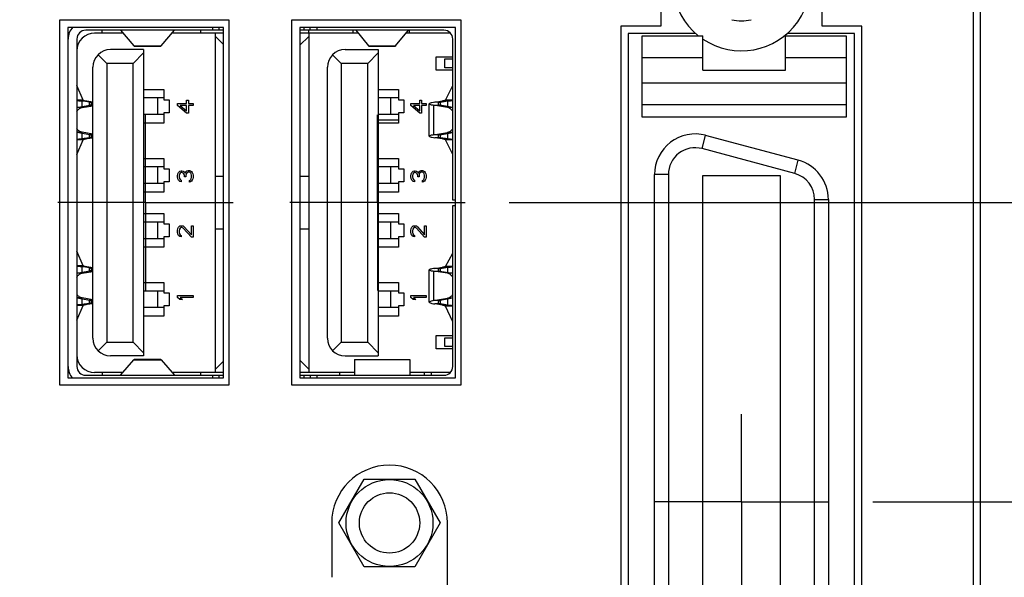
# Model space of a CAD drawing. Header units: inches. Extents: x 0.2 to 16.8, y 0.1 to 10.8.
# Tile 6 of 22: x 8 to 9.4, y 4.9 to 5.7. Entities that reach past the tile are written whole.
import ezdxf

# ---------------------------------------------------------------- set-up
doc = ezdxf.new("R2010")
doc.units = ezdxf.units.IN
doc.header["$LTSCALE"] = 0.935
doc.header["$MEASUREMENT"] = 0
doc.linetypes.add('CENTER', pattern=[0.6, 0.375, -0.075, 0.075, -0.075])
doc.layers.get('0').update_dxf_attribs({"linetype": 'CONTINUOUS'})
doc.layers.add('DEFAULT_1', color=7, linetype='CENTER')
doc.layers.add('DIMENSIONS', color=7, linetype='CONTINUOUS')
doc.styles.get("Standard").update_dxf_attribs({"font": 'txt', "width": 0.8})
doc.dimstyles.new('DIMSTYLE_1', dxfattribs={"dimtxt": 0.125, "dimasz": 0.18, "dimexe": 0.18, "dimexo": 0.0625, "dimgap": 0.09, "dimtad": 0, "dimtih": 1, "dimtoh": 1, "dimdec": 3, "dimzin": 4, "dimdsep": 46, "dimtxsty": 'STANDARD', "dimblk": '_FILLED', "dimblk1": '_FILLED', "dimblk2": '_FILLED', "dimcen": 0.09, "dimadec": 0, "dimazin": 0, "dimtp": 0.01, "dimtm": 0.01, "dimtfac": 1, "dimtdec": 3, "dimtofl": 0, "dimtmove": 0, "dimatfit": 3, "dimldrblk": '_FILLED', "dimfxl": 1, "dimtolj": 1, "dimtzin": 4, "dimarcsym": 0})

# ---------------------------------------------------------------- blocks, each defined once
blk = doc.blocks.new('*D4')
at = {"layer": 'DIMENSIONS', "color": 2, "linetype": 'CONTINUOUS'}
blk.add_line((6.9186, 4.7041), (6.9186, 8.7257), dxfattribs=at)
at = {"layer": 'DIMENSIONS', "color": 2, "linetype": 'CONTINUOUS', "width": 0.8}
for s, p in [(']', (6.9811, 10.0132)), ('49.38', (6.9811, 9.5132)), ('[', (6.9811, 9.4132)), ('1.944', (6.9811, 8.7882))]:
    blk.add_text(s, height=0.125, rotation=90, dxfattribs=at).set_placement(p)
blk = doc.blocks.new('_FILLED')
at = {"color": 0, "linetype": 'BYBLOCK'}
blk.add_solid([(0, 0), (-1, 0.1736), (-1, -0.1736)], dxfattribs=at)
blk = doc.blocks.new('*D12')
at = {"layer": 'DIMENSIONS', "color": 2, "linetype": 'CONTINUOUS'}
blk.add_line((8.5762, 6.1353), (10.0441, 6.1353), dxfattribs=at)
at = {"layer": 'DIMENSIONS', "color": 2, "linetype": 'CONTINUOUS', "width": 0.8}
for s, p in [('3.040', (10.1066, 6.0728)), ('[', (10.7316, 6.0728)), ('77.23', (10.8316, 6.0728)), (']', (11.3316, 6.0728))]:
    blk.add_text(s, height=0.125, dxfattribs=at).set_placement(p)
blk = doc.blocks.new('*D13')
at = {"layer": 'DIMENSIONS', "color": 2, "linetype": 'CONTINUOUS'}
for p, q in [((9.5893, 7.3637), (9.7652, 7.575)), ((9.7652, 7.575), (10.0441, 7.575)), ((9.3781, 7.3637), (9.5893, 7.3637))]:
    blk.add_line(p, q, dxfattribs=at)
at = {"layer": 'DIMENSIONS', "color": 2, "linetype": 'CONTINUOUS', "width": 0.8}
for s, p in [('[', (10.7316, 7.5125)), (']', (11.4316, 7.5125)), ('4.269', (10.1066, 7.5125)), ('108.43', (10.8316, 7.5125))]:
    blk.add_text(s, height=0.125, dxfattribs=at).set_placement(p)
blk = doc.blocks.new('*D14')
at = {"layer": 'DIMENSIONS', "color": 2, "linetype": 'CONTINUOUS'}
blk.add_line((9.2032, 6.5215), (10.0441, 6.5215), dxfattribs=at)
at = {"layer": 'DIMENSIONS', "color": 2, "linetype": 'CONTINUOUS', "width": 0.8}
for s, p in [('[', (10.7316, 6.459)), (']', (11.3316, 6.459)), ('3.427', (10.1066, 6.459)), ('87.04', (10.8316, 6.459))]:
    blk.add_text(s, height=0.125, dxfattribs=at).set_placement(p)
blk = doc.blocks.new('*D15')
at = {"layer": 'DIMENSIONS', "color": 2, "linetype": 'CONTINUOUS'}
blk.add_line((9.2032, 5.0335), (10.0441, 5.0335), dxfattribs=at)
at = {"layer": 'DIMENSIONS', "color": 2, "linetype": 'CONTINUOUS', "width": 0.8}
for s, p in [('[', (10.7316, 4.971)), (']', (11.3316, 4.971)), ('1.939', (10.1066, 4.971)), ('49.24', (10.8316, 4.971))]:
    blk.add_text(s, height=0.125, dxfattribs=at).set_placement(p)
blk = doc.blocks.new('*D16')
at = {"layer": 'DIMENSIONS', "color": 2, "linetype": 'CONTINUOUS'}
for p, q in [((8.6842, 5.4605), (9.5689, 5.4605)), ((9.5689, 5.4605), (9.7818, 5.3521)), ((9.7818, 5.3521), (10.0441, 5.3521))]:
    blk.add_line(p, q, dxfattribs=at)
at = {"layer": 'DIMENSIONS', "color": 2, "linetype": 'CONTINUOUS', "width": 0.8}
for s, p in [('[', (10.7316, 5.2896)), (']', (11.3316, 5.2896)), ('2.366', (10.1066, 5.2896)), ('60.09', (10.8316, 5.2896))]:
    blk.add_text(s, height=0.125, dxfattribs=at).set_placement(p)
blk = doc.blocks.new('*D17')
at = {"layer": 'DIMENSIONS', "color": 2, "linetype": 'CONTINUOUS'}
for p, q in [((9.5573, 6.8105), (9.8272, 7.175)), ((9.8272, 7.175), (10.0441, 7.175)), ((8.6842, 6.8105), (9.5573, 6.8105))]:
    blk.add_line(p, q, dxfattribs=at)
at = {"layer": 'DIMENSIONS', "color": 2, "linetype": 'CONTINUOUS', "width": 0.8}
for s, p in [('3.716', (10.1066, 7.1125)), ('[', (10.7316, 7.1125)), ('94.38', (10.8316, 7.1125)), (']', (11.3316, 7.1125))]:
    blk.add_text(s, height=0.125, dxfattribs=at).set_placement(p)

msp = doc.modelspace()

# ---------------------------------------------------------------- linework, layer by layer
at = {"color": 7, "linetype": 'CONTINUOUS'}
for p, q in [((9.3566, 2.8998), (9.3566, 8.0377)), ((9.3466, 3.9117), (9.3466, 8.0077)), ((8.9006, 5.7742), (8.9006, 5.7122)), ((9.1306, 5.7122), (9.1306, 5.7742)), ((8.2846, 5.7207), (8.0426, 5.7207)), ((8.0426, 5.7207), (8.0426, 5.2007)), ((8.2846, 5.2007), (8.2846, 5.7207)), ((8.6156, 5.7207), (8.3736, 5.7207)), ((8.3736, 5.7207), (8.3736, 5.2007)), ((8.6156, 5.2007), (8.6156, 5.7207)), ((8.2766, 5.7105), (8.0546, 5.7105)), ((8.0546, 5.7105), (8.0546, 5.2105)), ((8.2766, 5.7064), (8.0802, 5.7064)), ((8.1034, 5.7024), (8.1034, 5.7064)), ((8.13, 5.7063), (8.1489, 5.684)), ((8.1877, 5.684), (8.2067, 5.7063)), ((8.2443, 5.7024), (8.2443, 5.7064)), ((8.2609, 5.7105), (8.2609, 5.7064)), ((8.2707, 5.7064), (8.2707, 5.7105)), ((8.2766, 5.2105), (8.2766, 5.7105)), ((8.6076, 5.7105), (8.3856, 5.7105)), ((8.3856, 5.7105), (8.3856, 5.2105)), ((8.5912, 5.7064), (8.3856, 5.7064)), ((8.3912, 5.7105), (8.3912, 5.7064)), ((8.3986, 5.7024), (8.3986, 5.7064)), ((8.4006, 5.7064), (8.4006, 5.7105)), ((8.4105, 5.7064), (8.4105, 5.7105)), ((8.4654, 5.7063), (8.4837, 5.684)), ((8.5223, 5.684), (8.5406, 5.7063)), ((8.5416, 5.7063), (8.5416, 5.7024)), ((8.6076, 5.2105), (8.6076, 5.7105)), ((8.9006, 5.7122), (8.8436, 5.7122)), ((8.8436, 5.7122), (8.8436, 4.3552)), ((9.1876, 5.7122), (9.1306, 5.7122)), ((9.1876, 4.3552), (9.1876, 5.7122)), ((8.0676, 5.6938), (8.0676, 5.2268)), ((8.1333, 5.7024), (8.0928, 5.7024)), ((8.2766, 5.7024), (8.2034, 5.7024)), ((8.2652, 5.2182), (8.2652, 5.7024)), ((8.2652, 5.6977), (8.2766, 5.6863)), ((8.4686, 5.7024), (8.3856, 5.7024)), ((8.3856, 5.685), (8.3983, 5.6977)), ((8.3983, 5.7024), (8.3983, 5.2182)), ((8.6001, 5.7024), (8.5374, 5.7024)), ((8.6038, 5.4642), (8.6038, 5.6938)), ((8.9501, 5.702), (8.8541, 5.702)), ((8.8541, 5.702), (8.8541, 4.365)), ((8.874, 5.6986), (8.9606, 5.6986)), ((8.874, 5.5825), (8.874, 5.6986)), ((8.9606, 5.6494), (8.9606, 5.6986)), ((9.0787, 5.6986), (9.1653, 5.6986)), ((9.0787, 5.6494), (9.0787, 5.6986)), ((9.1771, 5.702), (9.0813, 5.702)), ((9.1653, 5.6986), (9.1653, 5.5825)), ((9.1771, 4.365), (9.1771, 5.702)), ((8.1628, 5.6788), (8.1156, 5.6788)), ((8.1489, 5.684), (8.1877, 5.684)), ((8.1492, 5.6839), (8.1489, 5.684)), ((8.1492, 5.6839), (8.1875, 5.6839)), ((8.1628, 5.6788), (8.1628, 5.2418)), ((8.1877, 5.684), (8.1875, 5.6839)), ((8.4502, 5.6788), (8.4975, 5.6788)), ((8.4837, 5.684), (8.5223, 5.684)), ((8.4837, 5.684), (8.4839, 5.6839)), ((8.4839, 5.6839), (8.522, 5.6839)), ((8.4975, 5.6788), (8.4975, 5.2418)), ((8.5223, 5.684), (8.522, 5.6839)), ((8.1101, 5.6591), (8.0978, 5.6714)), ((8.1628, 5.6741), (8.1479, 5.6591)), ((8.4447, 5.6591), (8.4324, 5.6714)), ((8.4975, 5.6741), (8.4825, 5.6591)), ((8.5802, 5.6686), (8.6038, 5.6686)), ((8.5802, 5.6497), (8.5802, 5.6686)), ((8.5924, 5.6654), (8.6038, 5.6654)), ((8.5924, 5.6529), (8.5924, 5.6654)), ((8.9606, 5.6671), (8.874, 5.6671)), ((9.1653, 5.6671), (9.0787, 5.6671)), ((8.0904, 5.267), (8.0904, 5.6536)), ((8.1479, 5.6591), (8.1101, 5.6591)), ((8.1101, 5.6591), (8.1101, 5.2615)), ((8.1479, 5.2615), (8.1479, 5.6591)), ((8.425, 5.267), (8.425, 5.6536)), ((8.4825, 5.6591), (8.4447, 5.6591)), ((8.4447, 5.6591), (8.4447, 5.2615)), ((8.4825, 5.2615), (8.4825, 5.6591)), ((8.6038, 5.6497), (8.5802, 5.6497)), ((8.6038, 5.6529), (8.5924, 5.6529)), ((8.9606, 5.6494), (9.0787, 5.6494)), ((8.0765, 5.6068), (8.0676, 5.6276)), ((8.1628, 5.6221), (8.1916, 5.6221)), ((8.1916, 5.6221), (8.1916, 5.6073)), ((8.4975, 5.6221), (8.5262, 5.6221)), ((8.5262, 5.6221), (8.5262, 5.6073)), ((8.5936, 5.6068), (8.6037, 5.6276)), ((9.1653, 5.6311), (8.874, 5.6311)), ((8.0765, 5.6068), (8.0676, 5.6068)), ((8.0744, 5.6055), (8.0817, 5.6055)), ((8.0849, 5.6039), (8.0744, 5.6055)), ((8.0744, 5.6055), (8.0744, 5.5974)), ((8.0817, 5.6055), (8.0904, 5.6042)), ((8.1916, 5.6099), (8.1628, 5.6099)), ((8.1826, 5.6099), (8.1826, 5.5863)), ((8.1916, 5.6073), (8.1994, 5.6073)), ((8.1994, 5.6073), (8.1994, 5.5888)), ((8.2239, 5.6066), (8.2267, 5.6066)), ((8.2239, 5.602), (8.2239, 5.6066)), ((8.2267, 5.6066), (8.2267, 5.602)), ((8.5262, 5.6099), (8.4975, 5.6099)), ((8.5148, 5.6099), (8.5148, 5.5863)), ((8.5262, 5.6073), (8.5341, 5.6073)), ((8.5341, 5.6073), (8.5341, 5.5888)), ((8.5566, 5.6066), (8.5594, 5.6066)), ((8.5566, 5.602), (8.5566, 5.6066)), ((8.5594, 5.6066), (8.5594, 5.602)), ((8.5782, 5.6038), (8.589, 5.6055)), ((8.5861, 5.6038), (8.5968, 5.6055)), ((8.589, 5.6055), (8.5968, 5.6055)), ((8.6038, 5.6068), (8.5936, 5.6068)), ((8.5968, 5.5975), (8.5968, 5.6055)), ((8.0676, 5.5963), (8.0859, 5.5994)), ((8.0751, 5.596), (8.0676, 5.596)), ((8.0751, 5.596), (8.0904, 5.5987)), ((8.0904, 5.6039), (8.0849, 5.6039)), ((8.0849, 5.6039), (8.0849, 5.5993)), ((8.0859, 5.5994), (8.0904, 5.5994)), ((8.2113, 5.602), (8.2239, 5.602)), ((8.2113, 5.5993), (8.2113, 5.602)), ((8.2239, 5.5882), (8.2113, 5.5993)), ((8.2239, 5.5993), (8.215, 5.5993)), ((8.215, 5.5993), (8.2239, 5.5915)), ((8.2239, 5.5915), (8.2239, 5.5993)), ((8.2267, 5.602), (8.2333, 5.602)), ((8.2333, 5.5993), (8.2267, 5.5993)), ((8.2267, 5.5993), (8.2267, 5.5882)), ((8.2333, 5.602), (8.2333, 5.5993)), ((8.5439, 5.602), (8.5566, 5.602)), ((8.5439, 5.5993), (8.5439, 5.602)), ((8.5566, 5.5882), (8.5439, 5.5993)), ((8.5566, 5.5993), (8.5477, 5.5993)), ((8.5477, 5.5993), (8.5566, 5.5915)), ((8.5566, 5.5915), (8.5566, 5.5993)), ((8.5594, 5.602), (8.566, 5.602)), ((8.566, 5.5993), (8.5594, 5.5993)), ((8.5594, 5.5993), (8.5594, 5.5882)), ((8.566, 5.602), (8.566, 5.5993)), ((8.5703, 5.5553), (8.5703, 5.6015)), ((8.5765, 5.5995), (8.5854, 5.5995)), ((8.5963, 5.5961), (8.5765, 5.5995)), ((8.5765, 5.5995), (8.5765, 5.5573)), ((8.5861, 5.6038), (8.5782, 5.6038)), ((8.6038, 5.5963), (8.5854, 5.5995)), ((8.5861, 5.5995), (8.5861, 5.6038)), ((8.6038, 5.5961), (8.5963, 5.5961)), ((9.1653, 5.5998), (8.874, 5.5998)), ((8.1916, 5.5863), (8.1628, 5.5863)), ((8.1994, 5.5888), (8.1916, 5.5888)), ((8.1916, 5.5888), (8.1916, 5.5741)), ((8.2267, 5.5882), (8.2239, 5.5882)), ((8.5262, 5.5863), (8.4975, 5.5863)), ((8.4975, 5.5786), (8.5262, 5.5786)), ((8.5341, 5.5888), (8.5262, 5.5888)), ((8.5262, 5.5888), (8.5262, 5.5741)), ((8.5594, 5.5882), (8.5566, 5.5882)), ((9.1653, 5.5825), (8.874, 5.5825)), ((8.1916, 5.5741), (8.1628, 5.5741)), ((8.5262, 5.5741), (8.4975, 5.5741)), ((8.0751, 5.5608), (8.0676, 5.5608)), ((8.0859, 5.5574), (8.0676, 5.5605)), ((8.0765, 5.55), (8.0676, 5.55)), ((8.0676, 5.5292), (8.0765, 5.55)), ((8.0744, 5.5594), (8.0744, 5.5513)), ((8.0849, 5.5529), (8.0744, 5.5513)), ((8.0817, 5.5513), (8.0744, 5.5513)), ((8.0904, 5.5581), (8.0751, 5.5608)), ((8.0904, 5.5526), (8.0817, 5.5513)), ((8.0849, 5.5575), (8.0849, 5.5529)), ((8.0904, 5.5529), (8.0849, 5.5529)), ((8.0904, 5.5574), (8.0859, 5.5574)), ((8.5765, 5.5573), (8.5963, 5.5607)), ((8.5854, 5.5573), (8.5765, 5.5573)), ((8.5861, 5.553), (8.5782, 5.553)), ((8.589, 5.5513), (8.5782, 5.553)), ((8.5854, 5.5573), (8.6038, 5.5605)), ((8.5861, 5.553), (8.5861, 5.5573)), ((8.5968, 5.5513), (8.5861, 5.553)), ((8.5968, 5.5513), (8.589, 5.5513)), ((8.6038, 5.55), (8.5936, 5.55)), ((8.6037, 5.5292), (8.5936, 5.55)), ((8.6038, 5.5607), (8.5963, 5.5607)), ((8.5968, 5.5513), (8.5968, 5.5593)), ((8.9594, 5.5375), (8.9645, 5.5565)), ((9.0968, 5.521), (8.9645, 5.5565)), ((9.0917, 5.502), (8.9594, 5.5375)), ((8.1628, 5.5237), (8.1916, 5.5237)), ((8.1916, 5.5237), (8.1916, 5.5089)), ((8.4975, 5.5237), (8.5262, 5.5237)), ((8.5262, 5.5237), (8.5262, 5.5089)), ((9.0917, 5.502), (9.0968, 5.521)), ((8.1916, 5.5115), (8.1628, 5.5115)), ((8.1826, 5.5115), (8.1826, 5.4878)), ((8.1916, 5.5089), (8.1994, 5.5089)), ((8.1994, 5.5089), (8.1994, 5.4904)), ((8.5262, 5.5115), (8.4975, 5.5115)), ((8.5148, 5.5115), (8.5148, 5.4878)), ((8.5262, 5.5089), (8.5341, 5.5089)), ((8.5341, 5.5089), (8.5341, 5.4904)), ((8.2113, 5.4985), (8.2117, 5.5018)), ((8.2113, 5.4976), (8.2113, 5.4985)), ((8.2117, 5.4944), (8.2113, 5.4976)), ((8.2117, 5.5018), (8.2127, 5.5036)), ((8.2127, 5.4926), (8.2117, 5.4944)), ((8.2127, 5.5036), (8.2145, 5.5054)), ((8.2145, 5.4907), (8.2127, 5.4926)), ((8.2141, 5.5013), (8.2136, 5.499)), ((8.2136, 5.499), (8.2136, 5.4972)), ((8.2136, 5.4972), (8.2141, 5.4949)), ((8.215, 5.5027), (8.2141, 5.5013)), ((8.2141, 5.4949), (8.215, 5.4935)), ((8.2145, 5.5054), (8.2164, 5.5059)), ((8.2164, 5.5036), (8.215, 5.5027)), ((8.215, 5.4935), (8.2164, 5.4926)), ((8.2164, 5.5059), (8.2174, 5.5059)), ((8.2174, 5.5036), (8.2164, 5.5036)), ((8.2164, 5.4926), (8.2164, 5.4903)), ((8.2174, 5.5059), (8.2192, 5.5054)), ((8.2192, 5.5027), (8.2174, 5.5036)), ((8.2192, 5.5054), (8.2206, 5.5045)), ((8.2202, 5.5018), (8.2192, 5.5027)), ((8.2211, 5.499), (8.2202, 5.5018)), ((8.2206, 5.5045), (8.222, 5.5027)), ((8.2211, 5.4972), (8.2211, 5.499)), ((8.223, 5.4972), (8.2211, 5.4972)), ((8.222, 5.5027), (8.223, 5.505)), ((8.223, 5.505), (8.2244, 5.5059)), ((8.2235, 5.5018), (8.223, 5.499)), ((8.223, 5.499), (8.223, 5.4972)), ((8.2244, 5.5031), (8.2235, 5.5018)), ((8.2244, 5.5059), (8.2263, 5.5064)), ((8.2263, 5.5041), (8.2244, 5.5031)), ((8.2263, 5.5064), (8.2281, 5.5064)), ((8.2281, 5.5041), (8.2263, 5.5041)), ((8.2281, 5.5064), (8.2296, 5.5059)), ((8.2291, 5.5036), (8.2281, 5.5041)), ((8.2281, 5.4921), (8.2291, 5.4926)), ((8.23, 5.5027), (8.2291, 5.5036)), ((8.2291, 5.4926), (8.23, 5.4935)), ((8.2296, 5.5059), (8.231, 5.505)), ((8.2305, 5.5018), (8.23, 5.5027)), ((8.23, 5.4935), (8.2305, 5.4944)), ((8.231, 5.4995), (8.2305, 5.5018)), ((8.2305, 5.4944), (8.231, 5.4967)), ((8.231, 5.505), (8.2319, 5.5036)), ((8.231, 5.4967), (8.231, 5.4995)), ((8.2319, 5.4926), (8.231, 5.4912)), ((8.2319, 5.5036), (8.2328, 5.5018)), ((8.2328, 5.4944), (8.2319, 5.4926)), ((8.2328, 5.5018), (8.2333, 5.4999)), ((8.2333, 5.4962), (8.2328, 5.4944)), ((8.2333, 5.4999), (8.2333, 5.4962)), ((8.2652, 5.4981), (8.2766, 5.4981)), ((8.3856, 5.4981), (8.3983, 5.4981)), ((8.5439, 5.4985), (8.5444, 5.5018)), ((8.5439, 5.4976), (8.5439, 5.4985)), ((8.5444, 5.4944), (8.5439, 5.4976)), ((8.5444, 5.5018), (8.5453, 5.5036)), ((8.5453, 5.4926), (8.5444, 5.4944)), ((8.5453, 5.5036), (8.5472, 5.5054)), ((8.5472, 5.4907), (8.5453, 5.4926)), ((8.5467, 5.5013), (8.5463, 5.499)), ((8.5463, 5.499), (8.5463, 5.4972)), ((8.5463, 5.4972), (8.5467, 5.4949)), ((8.5477, 5.5027), (8.5467, 5.5013)), ((8.5467, 5.4949), (8.5477, 5.4935)), ((8.5472, 5.5054), (8.5491, 5.5059)), ((8.5491, 5.5036), (8.5477, 5.5027)), ((8.5477, 5.4935), (8.5491, 5.4926)), ((8.5491, 5.5059), (8.55, 5.5059)), ((8.55, 5.5036), (8.5491, 5.5036)), ((8.5491, 5.4926), (8.5491, 5.4903)), ((8.55, 5.5059), (8.5519, 5.5054)), ((8.5519, 5.5027), (8.55, 5.5036)), ((8.5519, 5.5054), (8.5533, 5.5045)), ((8.5528, 5.5018), (8.5519, 5.5027)), ((8.5538, 5.499), (8.5528, 5.5018)), ((8.5533, 5.5045), (8.5547, 5.5027)), ((8.5538, 5.4972), (8.5538, 5.499)), ((8.5557, 5.4972), (8.5538, 5.4972)), ((8.5547, 5.5027), (8.5557, 5.505)), ((8.5557, 5.505), (8.5571, 5.5059)), ((8.5561, 5.5018), (8.5557, 5.499)), ((8.5557, 5.499), (8.5557, 5.4972)), ((8.5571, 5.5031), (8.5561, 5.5018)), ((8.5571, 5.5059), (8.5589, 5.5064)), ((8.5589, 5.5041), (8.5571, 5.5031)), ((8.5589, 5.5064), (8.5608, 5.5064)), ((8.5608, 5.5041), (8.5589, 5.5041)), ((8.5608, 5.5064), (8.5622, 5.5059)), ((8.5618, 5.5036), (8.5608, 5.5041)), ((8.5608, 5.4921), (8.5618, 5.4926)), ((8.5627, 5.5027), (8.5618, 5.5036)), ((8.5618, 5.4926), (8.5627, 5.4935)), ((8.5622, 5.5059), (8.5636, 5.505)), ((8.5632, 5.5018), (8.5627, 5.5027)), ((8.5627, 5.4935), (8.5632, 5.4944)), ((8.5636, 5.4995), (8.5632, 5.5018)), ((8.5632, 5.4944), (8.5636, 5.4967)), ((8.5636, 5.505), (8.5646, 5.5036)), ((8.5636, 5.4967), (8.5636, 5.4995)), ((8.5646, 5.4926), (8.5636, 5.4912)), ((8.5646, 5.5036), (8.5655, 5.5018)), ((8.5655, 5.4944), (8.5646, 5.4926)), ((8.5655, 5.5018), (8.566, 5.4999)), ((8.566, 5.4962), (8.5655, 5.4944)), ((8.566, 5.4999), (8.566, 5.4962)), ((8.9114, 5.5006), (8.8917, 5.5006)), ((8.8917, 4.5695), (8.8917, 5.5006)), ((8.9114, 5.5006), (8.9114, 4.5695)), ((8.9606, 5.4994), (9.0708, 5.4994)), ((8.9606, 4.5707), (8.9606, 5.4994)), ((9.0708, 5.4994), (9.0708, 4.5707)), ((8.1916, 5.4878), (8.1628, 5.4878)), ((8.1994, 5.4904), (8.1916, 5.4904)), ((8.1916, 5.4904), (8.1916, 5.4756)), ((8.2164, 5.4903), (8.2145, 5.4907)), ((8.2281, 5.4898), (8.2281, 5.4921)), ((8.2296, 5.4903), (8.2281, 5.4898)), ((8.231, 5.4912), (8.2296, 5.4903)), ((8.5262, 5.4878), (8.4975, 5.4878)), ((8.5341, 5.4904), (8.5262, 5.4904)), ((8.5262, 5.4904), (8.5262, 5.4756)), ((8.5491, 5.4903), (8.5472, 5.4907)), ((8.5608, 5.4898), (8.5608, 5.4921)), ((8.5622, 5.4903), (8.5608, 5.4898)), ((8.5636, 5.4912), (8.5622, 5.4903)), ((8.1916, 5.4756), (8.1628, 5.4756)), ((8.5262, 5.4756), (8.4975, 5.4756)), ((9.12, 5.4651), (9.1397, 5.4651)), ((9.12, 4.6049), (9.12, 5.4651)), ((9.1397, 5.4651), (9.1397, 4.6049)), ((8.6076, 5.4642), (8.6038, 5.4642)), ((8.6038, 5.4564), (8.6076, 5.4564)), ((8.6038, 5.2268), (8.6038, 5.4564)), ((8.1628, 5.4449), (8.1916, 5.4449)), ((8.1916, 5.4449), (8.1916, 5.4302)), ((8.4975, 5.4449), (8.5262, 5.4449)), ((8.5262, 5.4449), (8.5262, 5.4302)), ((8.1916, 5.4327), (8.1628, 5.4327)), ((8.1826, 5.4327), (8.1826, 5.4091)), ((8.1916, 5.4302), (8.1994, 5.4302)), ((8.1994, 5.4302), (8.1994, 5.4117)), ((8.2113, 5.4207), (8.2117, 5.4235)), ((8.2117, 5.4235), (8.2127, 5.4253)), ((8.2127, 5.4253), (8.2145, 5.4272)), ((8.2141, 5.4226), (8.2136, 5.4203)), ((8.215, 5.4239), (8.2141, 5.4226)), ((8.2145, 5.4272), (8.2164, 5.4276)), ((8.2164, 5.4249), (8.215, 5.4239)), ((8.2164, 5.4276), (8.2174, 5.4276)), ((8.2174, 5.4249), (8.2164, 5.4249)), ((8.2174, 5.4276), (8.2192, 5.4272)), ((8.2192, 5.4239), (8.2174, 5.4249)), ((8.2192, 5.4272), (8.2206, 5.4262)), ((8.231, 5.4111), (8.2192, 5.4239)), ((8.2206, 5.4262), (8.231, 5.4147)), ((8.231, 5.4276), (8.2333, 5.4276)), ((8.231, 5.4147), (8.231, 5.4276)), ((8.2333, 5.4276), (8.2333, 5.4111)), ((8.2766, 5.4225), (8.2652, 5.4225)), ((8.3983, 5.4225), (8.3856, 5.4225)), ((8.5262, 5.4327), (8.4975, 5.4327)), ((8.5148, 5.4327), (8.5148, 5.4091)), ((8.5262, 5.4302), (8.5341, 5.4302)), ((8.5341, 5.4302), (8.5341, 5.4117)), ((8.5439, 5.4207), (8.5444, 5.4235)), ((8.5444, 5.4235), (8.5453, 5.4253)), ((8.5453, 5.4253), (8.5472, 5.4272)), ((8.5467, 5.4226), (8.5463, 5.4203)), ((8.5477, 5.4239), (8.5467, 5.4226)), ((8.5472, 5.4272), (8.5491, 5.4276)), ((8.5491, 5.4249), (8.5477, 5.4239)), ((8.5491, 5.4276), (8.55, 5.4276)), ((8.55, 5.4249), (8.5491, 5.4249)), ((8.55, 5.4276), (8.5519, 5.4272)), ((8.5519, 5.4239), (8.55, 5.4249)), ((8.5519, 5.4272), (8.5533, 5.4262)), ((8.5636, 5.4111), (8.5519, 5.4239)), ((8.5533, 5.4262), (8.5636, 5.4147)), ((8.5636, 5.4276), (8.566, 5.4276)), ((8.5636, 5.4147), (8.5636, 5.4276)), ((8.566, 5.4276), (8.566, 5.4111)), ((8.1916, 5.4091), (8.1628, 5.4091)), ((8.1994, 5.4117), (8.1916, 5.4117)), ((8.1916, 5.4117), (8.1916, 5.3969)), ((8.2113, 5.4189), (8.2113, 5.4207)), ((8.2117, 5.4157), (8.2113, 5.4189)), ((8.2127, 5.4138), (8.2117, 5.4157)), ((8.2145, 5.412), (8.2127, 5.4138)), ((8.2136, 5.4203), (8.2136, 5.4184)), ((8.2136, 5.4184), (8.2141, 5.4161)), ((8.2141, 5.4161), (8.215, 5.4147)), ((8.2164, 5.4115), (8.2145, 5.412)), ((8.215, 5.4147), (8.2164, 5.4138)), ((8.2164, 5.4138), (8.2164, 5.4115)), ((8.2333, 5.4111), (8.231, 5.4111)), ((8.5262, 5.4091), (8.4975, 5.4091)), ((8.5341, 5.4117), (8.5262, 5.4117)), ((8.5262, 5.4117), (8.5262, 5.3969)), ((8.5439, 5.4189), (8.5439, 5.4207)), ((8.5444, 5.4157), (8.5439, 5.4189)), ((8.5453, 5.4138), (8.5444, 5.4157)), ((8.5472, 5.412), (8.5453, 5.4138)), ((8.5463, 5.4203), (8.5463, 5.4184)), ((8.5463, 5.4184), (8.5467, 5.4161)), ((8.5467, 5.4161), (8.5477, 5.4147)), ((8.5491, 5.4115), (8.5472, 5.412)), ((8.5477, 5.4147), (8.5491, 5.4138)), ((8.5491, 5.4138), (8.5491, 5.4115)), ((8.566, 5.4111), (8.5636, 5.4111)), ((8.1916, 5.3969), (8.1628, 5.3969)), ((8.5262, 5.3969), (8.4975, 5.3969)), ((8.0765, 5.3706), (8.0676, 5.3914)), ((8.5936, 5.3695), (8.6038, 5.3886)), ((8.0765, 5.3706), (8.0676, 5.3706)), ((8.0744, 5.3693), (8.0817, 5.3693)), ((8.0849, 5.3677), (8.0744, 5.3693)), ((8.0744, 5.3693), (8.0744, 5.3612)), ((8.0817, 5.3693), (8.0904, 5.368)), ((8.0904, 5.3677), (8.0849, 5.3677)), ((8.0849, 5.3677), (8.0849, 5.363)), ((8.5782, 5.3667), (8.589, 5.3683)), ((8.5861, 5.3667), (8.5782, 5.3667)), ((8.5861, 5.3667), (8.5968, 5.3683)), ((8.5861, 5.3628), (8.5861, 5.3667)), ((8.589, 5.3683), (8.5968, 5.3683)), ((8.6038, 5.3695), (8.5936, 5.3695)), ((8.5968, 5.361), (8.5968, 5.3683)), ((8.0676, 5.3601), (8.0859, 5.3632)), ((8.0751, 5.3598), (8.0676, 5.3598)), ((8.0751, 5.3598), (8.0904, 5.3625)), ((8.0859, 5.3632), (8.0904, 5.3632)), ((8.5703, 5.3185), (8.5703, 5.3646)), ((8.5765, 5.3628), (8.5854, 5.3628)), ((8.5961, 5.3597), (8.5765, 5.3628)), ((8.5765, 5.3628), (8.5765, 5.3207)), ((8.5854, 5.3628), (8.6038, 5.3599)), ((8.6038, 5.3597), (8.5961, 5.3597)), ((8.1628, 5.3465), (8.1916, 5.3465)), ((8.1916, 5.3465), (8.1916, 5.3317)), ((8.4975, 5.3465), (8.5262, 5.3465)), ((8.5262, 5.3465), (8.5262, 5.3317)), ((8.0751, 5.3245), (8.0676, 5.3245)), ((8.0859, 5.3211), (8.0676, 5.3243)), ((8.0904, 5.3219), (8.0751, 5.3245)), ((8.1916, 5.3343), (8.1628, 5.3343)), ((8.1826, 5.3343), (8.1826, 5.3107)), ((8.1916, 5.3317), (8.1994, 5.3317)), ((8.1994, 5.3317), (8.1994, 5.3132)), ((8.2113, 5.328), (8.2333, 5.328)), ((8.2113, 5.3252), (8.2113, 5.328)), ((8.2145, 5.3225), (8.2113, 5.3252)), ((8.2333, 5.3252), (8.215, 5.3252)), ((8.215, 5.3252), (8.2183, 5.3225)), ((8.2333, 5.328), (8.2333, 5.3252)), ((8.5262, 5.3343), (8.4975, 5.3343)), ((8.5148, 5.3343), (8.5148, 5.3107)), ((8.5262, 5.3317), (8.5341, 5.3317)), ((8.5341, 5.3317), (8.5341, 5.3132)), ((8.5439, 5.328), (8.566, 5.328)), ((8.5439, 5.3252), (8.5439, 5.328)), ((8.5472, 5.3225), (8.5439, 5.3252)), ((8.566, 5.3252), (8.5477, 5.3252)), ((8.5477, 5.3252), (8.551, 5.3225)), ((8.566, 5.328), (8.566, 5.3252)), ((8.5765, 5.3207), (8.5964, 5.3244)), ((8.6038, 5.3241), (8.5854, 5.3207)), ((8.6038, 5.3244), (8.5964, 5.3244)), ((8.0765, 5.3137), (8.0676, 5.3137)), ((8.0676, 5.293), (8.0765, 5.3137)), ((8.0744, 5.3231), (8.0744, 5.3151)), ((8.0849, 5.3167), (8.0744, 5.3151)), ((8.0817, 5.3151), (8.0744, 5.3151)), ((8.0904, 5.3164), (8.0817, 5.3151)), ((8.0849, 5.3213), (8.0849, 5.3167)), ((8.0904, 5.3167), (8.0849, 5.3167)), ((8.0904, 5.3211), (8.0859, 5.3211)), ((8.1916, 5.3107), (8.1628, 5.3107)), ((8.1994, 5.3132), (8.1916, 5.3132)), ((8.1916, 5.3132), (8.1916, 5.2985)), ((8.2183, 5.3225), (8.2145, 5.3225)), ((8.5262, 5.3107), (8.4975, 5.3107)), ((8.5341, 5.3132), (8.5262, 5.3132)), ((8.5262, 5.3132), (8.5262, 5.2985)), ((8.551, 5.3225), (8.5472, 5.3225)), ((8.5854, 5.3207), (8.5765, 5.3207)), ((8.5861, 5.316), (8.5782, 5.316)), ((8.589, 5.3142), (8.5782, 5.316)), ((8.5861, 5.316), (8.5861, 5.3207)), ((8.5968, 5.3142), (8.5861, 5.316)), ((8.5968, 5.3142), (8.589, 5.3142)), ((8.6038, 5.3128), (8.5936, 5.3128)), ((8.6037, 5.2903), (8.5936, 5.3128)), ((8.5968, 5.3142), (8.5968, 5.3228)), ((8.1916, 5.2985), (8.1628, 5.2985)), ((8.5262, 5.2985), (8.4975, 5.2985)), ((8.5802, 5.2709), (8.6038, 5.2709)), ((8.5802, 5.252), (8.5802, 5.2709)), ((8.5924, 5.2677), (8.6038, 5.2677)), ((8.5924, 5.2552), (8.5924, 5.2677)), ((8.0978, 5.2492), (8.1101, 5.2615)), ((8.1101, 5.2615), (8.1479, 5.2615)), ((8.1479, 5.2615), (8.1628, 5.2465)), ((8.4324, 5.2492), (8.4447, 5.2615)), ((8.4447, 5.2615), (8.4825, 5.2615)), ((8.4825, 5.2615), (8.4975, 5.2465)), ((8.6038, 5.2552), (8.5924, 5.2552)), ((8.1628, 5.2418), (8.1156, 5.2418)), ((8.4502, 5.2418), (8.4975, 5.2418)), ((8.6038, 5.252), (8.5802, 5.252)), ((8.13, 5.2143), (8.1489, 5.2365)), ((8.1489, 5.2365), (8.1492, 5.2367)), ((8.1489, 5.2365), (8.1877, 5.2365)), ((8.1875, 5.2367), (8.1492, 5.2367)), ((8.1875, 5.2367), (8.1877, 5.2365)), ((8.1877, 5.2365), (8.2067, 5.2143)), ((8.2766, 5.2343), (8.2652, 5.2229)), ((8.3983, 5.2229), (8.3856, 5.2356)), ((8.4636, 5.2367), (8.5424, 5.2367)), ((8.4636, 5.2367), (8.4636, 5.2143)), ((8.5424, 5.2365), (8.4636, 5.2365)), ((8.5424, 5.2367), (8.5424, 5.2143)), ((8.0802, 5.2142), (8.2766, 5.2142)), ((8.1333, 5.2182), (8.0928, 5.2182)), ((8.1034, 5.2182), (8.1034, 5.2142)), ((8.2766, 5.2182), (8.2034, 5.2182)), ((8.2443, 5.2142), (8.2443, 5.2182)), ((8.2609, 5.2142), (8.2609, 5.2105)), ((8.2707, 5.2105), (8.2707, 5.2142)), ((8.4636, 5.2182), (8.3856, 5.2182)), ((8.3856, 5.2142), (8.5912, 5.2142)), ((8.3912, 5.2142), (8.3912, 5.2105)), ((8.4006, 5.2142), (8.4006, 5.2105)), ((8.4105, 5.2105), (8.4105, 5.2142)), ((8.4429, 5.2142), (8.4429, 5.2182)), ((8.6001, 5.2182), (8.5424, 5.2182)), ((8.5636, 5.2142), (8.5636, 5.2182)), ((8.5735, 5.2142), (8.5735, 5.2182)), ((8.0426, 5.2007), (8.2846, 5.2007)), ((8.0546, 5.2105), (8.2766, 5.2105)), ((8.3736, 5.2007), (8.6156, 5.2007)), ((8.3856, 5.2105), (8.6076, 5.2105)), ((8.4415, 5.0036), (8.4776, 5.0661)), ((8.4776, 5.0661), (8.5497, 5.0661)), ((8.5497, 5.0661), (8.5858, 5.0036)), ((8.4311, 5.0036), (8.4311, 4.9261)), ((8.4776, 4.9411), (8.4415, 5.0036)), ((8.5858, 5.0036), (8.5497, 4.9411)), ((8.5961, 4.8771), (8.5961, 5.0036)), ((8.5497, 4.9411), (8.4776, 4.9411))]:
    msp.add_line(p, q, dxfattribs=at)
at = {"color": 3, "linetype": 'CONTINUOUS'}
msp.add_line((8.4616, 5.7024), (8.4616, 5.7064), dxfattribs=at)
at = {"color": 7, "linetype": 'CONTINUOUS'}
for radius in [0.062, 0.043]:
    msp.add_circle((8.5136, 5.0036), radius, dxfattribs=at)
for centre, radius, start, end in [((9.0157, 5.7754), 0.0984, 235.936, 231.2763), ((9.0157, 5.7754), 0.0556, 255.8131, 284.1869), ((8.0802, 5.6938), 0.0251, 137.8124, 180), ((8.0802, 5.6938), 0.0126, 90, 180), ((8.5912, 5.6938), 0.0126, 0, 90), ((8.0928, 5.6772), 0.0252, 90, 180), ((8.1156, 5.6536), 0.0252, 90, 180), ((8.4502, 5.6536), 0.0252, 90, 180), ((8.9496, 5.5006), 0.0579, 75, 180), ((8.9496, 5.5006), 0.0382, 75, 180), ((9.0818, 5.4651), 0.0579, 0, 75), ((9.0818, 5.4651), 0.0382, 0, 75), ((8.1156, 5.267), 0.0252, 180, 270), ((8.4502, 5.267), 0.0252, 180, 270), ((8.0928, 5.2434), 0.0252, 180, 270), ((8.0802, 5.2268), 0.0251, 180, 220.7752), ((8.0802, 5.2268), 0.0126, 180, 270), ((8.5912, 5.2268), 0.0126, 270, 360), ((8.5136, 5.0036), 0.0825, 0, 180)]:
    msp.add_arc(centre, radius, start, end, dxfattribs=at)
for points, knots in [([(8.0676, 5.6061), (8.0684, 5.6061), (8.0708, 5.6059), (8.073, 5.6057), (8.0744, 5.6055)], [0, 0, 0, 0, 0.398031, 1, 1, 1, 1]), ([(8.0765, 5.6068), (8.0766, 5.6066), (8.0776, 5.6063), (8.0793, 5.6058), (8.0808, 5.6056), (8.0817, 5.6055)], [0, 0, 0, 0, 0.161119, 0.500885, 1, 1, 1, 1]), ([(8.5936, 5.6068), (8.5935, 5.6065), (8.5926, 5.6062), (8.5911, 5.6058), (8.5898, 5.6056), (8.589, 5.6055)], [0, 0, 0, 0, 0.165524, 0.503893, 1, 1, 1, 1]), ([(8.5968, 5.6055), (8.598, 5.6057), (8.6002, 5.6059), (8.6026, 5.6061), (8.6036, 5.6061), (8.6038, 5.6062)], [0, 0, 0, 0, 0.523417, 0.939995, 1, 1, 1, 1]), ([(8.0674, 5.5906), (8.0678, 5.5911), (8.0689, 5.5926), (8.0713, 5.5948), (8.0738, 5.5958), (8.0751, 5.596)], [0, 0, 0, 0, 0.180597, 0.608649, 1, 1, 1, 1]), ([(8.0849, 5.6039), (8.0856, 5.6038), (8.0868, 5.6035), (8.0882, 5.6026), (8.0885, 5.6017), (8.0885, 5.6014)], [0, 0, 0, 0, 0.451827, 0.807381, 1, 1, 1, 1]), ([(8.0885, 5.6014), (8.0885, 5.6013), (8.0884, 5.6007), (8.0875, 5.5998), (8.0865, 5.5995), (8.0859, 5.5994)], [0, 0, 0, 0, 0.097208, 0.483971, 1, 1, 1, 1]), ([(8.5782, 5.6038), (8.5768, 5.6036), (8.5744, 5.6032), (8.5722, 5.6026), (8.5703, 5.6019), (8.5703, 5.6015), (8.5704, 5.6015)], [0, 0, 0, 0, 0.489793, 0.821605, 0.981913, 1, 1, 1, 1]), ([(8.5704, 5.6015), (8.5704, 5.6013), (8.5713, 5.6004), (8.5734, 5.6002), (8.5753, 5.5997), (8.5765, 5.5995)], [0, 0, 0, 0, 0.111891, 0.450358, 1, 1, 1, 1]), ([(8.5861, 5.6038), (8.5854, 5.6037), (8.5843, 5.6034), (8.5831, 5.6025), (8.5829, 5.6017), (8.5828, 5.6014)], [0, 0, 0, 0, 0.457109, 0.817378, 1, 1, 1, 1]), ([(8.5828, 5.6014), (8.5828, 5.6013), (8.5829, 5.6007), (8.5838, 5.5998), (8.5848, 5.5996), (8.5854, 5.5995)], [0, 0, 0, 0, 0.11801, 0.500586, 1, 1, 1, 1]), ([(8.6039, 5.5906), (8.6036, 5.5911), (8.6024, 5.5926), (8.6, 5.5948), (8.5975, 5.5958), (8.5963, 5.5961)], [0, 0, 0, 0, 0.180512, 0.608611, 1, 1, 1, 1]), ([(8.0751, 5.5608), (8.0738, 5.561), (8.0713, 5.562), (8.0689, 5.5642), (8.0678, 5.5657), (8.0674, 5.5662)], [0, 0, 0, 0, 0.391358, 0.819415, 1, 1, 1, 1]), ([(8.5963, 5.5607), (8.5975, 5.561), (8.6, 5.562), (8.6024, 5.5641), (8.6036, 5.5657), (8.6039, 5.5662)], [0, 0, 0, 0, 0.391396, 0.8195, 1, 1, 1, 1]), ([(8.0744, 5.5513), (8.073, 5.5511), (8.0708, 5.5509), (8.0684, 5.5507), (8.0676, 5.5507)], [0, 0, 0, 0, 0.601969, 1, 1, 1, 1]), ([(8.0817, 5.5513), (8.0808, 5.5512), (8.0793, 5.551), (8.0776, 5.5505), (8.0766, 5.5502), (8.0765, 5.55)], [0, 0, 0, 0, 0.499123, 0.838885, 1, 1, 1, 1]), ([(8.0849, 5.5529), (8.0856, 5.553), (8.0868, 5.5533), (8.0882, 5.5542), (8.0885, 5.5551), (8.0885, 5.5554)], [0, 0, 0, 0, 0.452029, 0.80774, 1, 1, 1, 1]), ([(8.0885, 5.5554), (8.0885, 5.5555), (8.0884, 5.5561), (8.0875, 5.557), (8.0865, 5.5573), (8.0859, 5.5574)], [0, 0, 0, 0, 0.096822, 0.483757, 1, 1, 1, 1]), ([(8.5704, 5.5553), (8.5703, 5.5552), (8.5703, 5.5549), (8.5722, 5.5542), (8.5744, 5.5536), (8.5768, 5.5532), (8.5782, 5.553)], [0, 0, 0, 0, 0.018084, 0.178256, 0.510391, 1, 1, 1, 1]), ([(8.5765, 5.5573), (8.5753, 5.5571), (8.5734, 5.5566), (8.5713, 5.5564), (8.5704, 5.5555), (8.5704, 5.5553)], [0, 0, 0, 0, 0.549437, 0.888224, 1, 1, 1, 1]), ([(8.5854, 5.5573), (8.5848, 5.5572), (8.5838, 5.557), (8.5829, 5.5561), (8.5828, 5.5555), (8.5828, 5.5554)], [0, 0, 0, 0, 0.499421, 0.882002, 1, 1, 1, 1]), ([(8.5828, 5.5554), (8.5829, 5.5551), (8.5831, 5.5543), (8.5843, 5.5534), (8.5854, 5.5531), (8.5861, 5.553)], [0, 0, 0, 0, 0.182633, 0.542897, 1, 1, 1, 1]), ([(8.5936, 5.55), (8.5935, 5.5503), (8.5926, 5.5506), (8.5911, 5.551), (8.5898, 5.5512), (8.589, 5.5513)], [0, 0, 0, 0, 0.165525, 0.503896, 1, 1, 1, 1]), ([(8.6038, 5.5506), (8.6036, 5.5507), (8.6026, 5.5507), (8.6002, 5.5509), (8.598, 5.5511), (8.5968, 5.5513)], [0, 0, 0, 0, 0.060006, 0.476583, 1, 1, 1, 1]), ([(8.0676, 5.3699), (8.0684, 5.3699), (8.0708, 5.3697), (8.073, 5.3695), (8.0744, 5.3693)], [0, 0, 0, 0, 0.398031, 1, 1, 1, 1]), ([(8.0765, 5.3706), (8.0766, 5.3704), (8.0776, 5.37), (8.0793, 5.3696), (8.0808, 5.3694), (8.0817, 5.3693)], [0, 0, 0, 0, 0.161119, 0.500885, 1, 1, 1, 1]), ([(8.0849, 5.3677), (8.0856, 5.3676), (8.0868, 5.3672), (8.0882, 5.3664), (8.0885, 5.3655), (8.0885, 5.3652)], [0, 0, 0, 0, 0.451827, 0.807381, 1, 1, 1, 1]), ([(8.5782, 5.3667), (8.5768, 5.3666), (8.5744, 5.3662), (8.5722, 5.3657), (8.5703, 5.3651), (8.5703, 5.3647), (8.5704, 5.3647)], [0, 0, 0, 0, 0.492736, 0.825538, 0.983294, 1, 1, 1, 1]), ([(8.5861, 5.3667), (8.5854, 5.3667), (8.5843, 5.3664), (8.5831, 5.3656), (8.5829, 5.3648), (8.5828, 5.3646)], [0, 0, 0, 0, 0.471496, 0.828436, 1, 1, 1, 1]), ([(8.5936, 5.3695), (8.5935, 5.3692), (8.5926, 5.369), (8.5911, 5.3686), (8.5898, 5.3684), (8.589, 5.3683)], [0, 0, 0, 0, 0.162966, 0.501481, 1, 1, 1, 1]), ([(8.5968, 5.3683), (8.598, 5.3685), (8.6002, 5.3687), (8.6026, 5.3688), (8.6036, 5.3689), (8.6038, 5.3689)], [0, 0, 0, 0, 0.524234, 0.938927, 1, 1, 1, 1]), ([(8.0674, 5.3544), (8.0678, 5.3549), (8.0689, 5.3564), (8.0713, 5.3586), (8.0738, 5.3596), (8.0751, 5.3598)], [0, 0, 0, 0, 0.180597, 0.608649, 1, 1, 1, 1]), ([(8.0885, 5.3652), (8.0885, 5.3651), (8.0884, 5.3645), (8.0875, 5.3636), (8.0865, 5.3633), (8.0859, 5.3632)], [0, 0, 0, 0, 0.097208, 0.483971, 1, 1, 1, 1]), ([(8.5704, 5.3647), (8.5704, 5.3645), (8.5713, 5.3636), (8.5734, 5.3635), (8.5753, 5.363), (8.5765, 5.3628)], [0, 0, 0, 0, 0.107385, 0.446445, 1, 1, 1, 1]), ([(8.5828, 5.3646), (8.5828, 5.3645), (8.5829, 5.3639), (8.5839, 5.3631), (8.5848, 5.3629), (8.5854, 5.3628)], [0, 0, 0, 0, 0.110713, 0.485355, 1, 1, 1, 1]), ([(8.6039, 5.3542), (8.6035, 5.3547), (8.6023, 5.3563), (8.5999, 5.3585), (8.5974, 5.3595), (8.5961, 5.3597)], [0, 0, 0, 0, 0.194012, 0.614824, 1, 1, 1, 1]), ([(8.0751, 5.3245), (8.0738, 5.3247), (8.0713, 5.3257), (8.0689, 5.3279), (8.0678, 5.3295), (8.0674, 5.33)], [0, 0, 0, 0, 0.391358, 0.819415, 1, 1, 1, 1]), ([(8.5964, 5.3244), (8.5976, 5.3246), (8.6001, 5.3257), (8.6025, 5.3278), (8.6036, 5.3294), (8.6039, 5.3298)], [0, 0, 0, 0, 0.397885, 0.833562, 1, 1, 1, 1]), ([(8.0744, 5.3151), (8.073, 5.3149), (8.0708, 5.3147), (8.0684, 5.3145), (8.0676, 5.3144)], [0, 0, 0, 0, 0.601969, 1, 1, 1, 1]), ([(8.0817, 5.3151), (8.0808, 5.315), (8.0793, 5.3147), (8.0776, 5.3143), (8.0766, 5.314), (8.0765, 5.3137)], [0, 0, 0, 0, 0.499123, 0.838885, 1, 1, 1, 1]), ([(8.0849, 5.3167), (8.0856, 5.3168), (8.0868, 5.3171), (8.0882, 5.318), (8.0885, 5.3189), (8.0885, 5.3192)], [0, 0, 0, 0, 0.452029, 0.80774, 1, 1, 1, 1]), ([(8.0885, 5.3192), (8.0885, 5.3193), (8.0884, 5.3198), (8.0875, 5.3208), (8.0865, 5.321), (8.0859, 5.3211)], [0, 0, 0, 0, 0.096822, 0.483757, 1, 1, 1, 1]), ([(8.5704, 5.3185), (8.5703, 5.3184), (8.5703, 5.318), (8.5721, 5.3173), (8.5744, 5.3167), (8.5768, 5.3162), (8.5782, 5.316)], [0, 0, 0, 0, 0.019292, 0.181963, 0.513191, 1, 1, 1, 1]), ([(8.5765, 5.3207), (8.5753, 5.3205), (8.5734, 5.3199), (8.5713, 5.3197), (8.5704, 5.3187), (8.5704, 5.3185)], [0, 0, 0, 0, 0.54566, 0.883902, 1, 1, 1, 1]), ([(8.5854, 5.3207), (8.5848, 5.3206), (8.5838, 5.3203), (8.5829, 5.3193), (8.5828, 5.3187), (8.5828, 5.3185)], [0, 0, 0, 0, 0.485833, 0.875375, 1, 1, 1, 1]), ([(8.5828, 5.3185), (8.5828, 5.3183), (8.5831, 5.3174), (8.5843, 5.3165), (8.5854, 5.3161), (8.5861, 5.316)], [0, 0, 0, 0, 0.192393, 0.555693, 1, 1, 1, 1]), ([(8.5936, 5.3128), (8.5935, 5.3131), (8.5926, 5.3134), (8.5911, 5.3138), (8.5898, 5.314), (8.589, 5.3142)], [0, 0, 0, 0, 0.168163, 0.506057, 1, 1, 1, 1]), ([(8.6038, 5.3135), (8.6036, 5.3135), (8.6026, 5.3135), (8.6002, 5.3137), (8.598, 5.314), (8.5968, 5.3142)], [0, 0, 0, 0, 0.060891, 0.478194, 1, 1, 1, 1])]:
    msp.add_open_spline(points, degree=3, knots=knots, dxfattribs=at)
at = {"layer": 'DEFAULT_1', "color": 7, "linetype": 'CENTER'}
for p, q in [((8.1656, 5.4605), (8.1656, 5.5856)), ((8.4966, 5.4605), (8.4966, 5.5856)), ((8.1656, 5.4605), (8.0405, 5.4605)), ((8.1656, 5.4605), (8.2907, 5.4605)), ((8.1656, 5.4605), (8.1656, 5.3354)), ((8.4966, 5.4605), (8.3715, 5.4605)), ((8.4966, 5.4605), (8.6217, 5.4605)), ((8.4966, 5.4605), (8.4966, 5.3354)), ((9.0156, 5.0335), (9.0156, 5.1586)), ((9.0156, 5.0335), (8.8905, 5.0335)), ((9.0156, 5.0335), (9.1407, 5.0335)), ((9.0156, 5.0335), (9.0156, 4.9084))]:
    msp.add_line(p, q, dxfattribs=at)

# ---------------------------------------------------------------- dimensions: what is measured, and where the dimension line sits
at = {"layer": 'DIMENSIONS', "color": 2, "linetype": 'CONTINUOUS'}
for feature_location, offset, dtype, origin, picture, middle in [((6.9186, 4.7041), (0, 4.0216), 1, (8.8626, 4.6416), '*D4', (6.9186, 9.4507)), ((9.3781, 7.3637), (0.666, 0.2112), 0, (9.3156, 3.0948), '*D13', (10.8191, 7.575)), ((8.6842, 6.8105), (1.36, 0.3645), 0, (8.6217, 3.0948), '*D17', (10.7691, 7.175)), ((9.2032, 6.5215), (0.8409, 0), 0, (9.1407, 3.0948), '*D14', (10.7691, 6.5215)), ((8.57618, 6.13526), (1.46797, 0), 0, (8.26455, 3.09482), '*D12', (10.76915, 6.13526)), ((8.6842, 5.4605), (1.36, -0.1085), 0, (8.6217, 3.0948), '*D16', (10.7691, 5.3521)), ((9.2032, 5.0335), (0.8409, 0), 0, (9.1407, 3.0948), '*D15', (10.7691, 5.0335))]:
    dim = msp.add_ordinate_dim(feature_location=feature_location, offset=offset, dtype=dtype, origin=origin, dimstyle='DIMSTYLE_1', dxfattribs=at)
    dim.commit()
    dim.dimension.update_dxf_attribs({"geometry": picture, "text_midpoint": middle})

doc.saveas('drawing.dxf')
